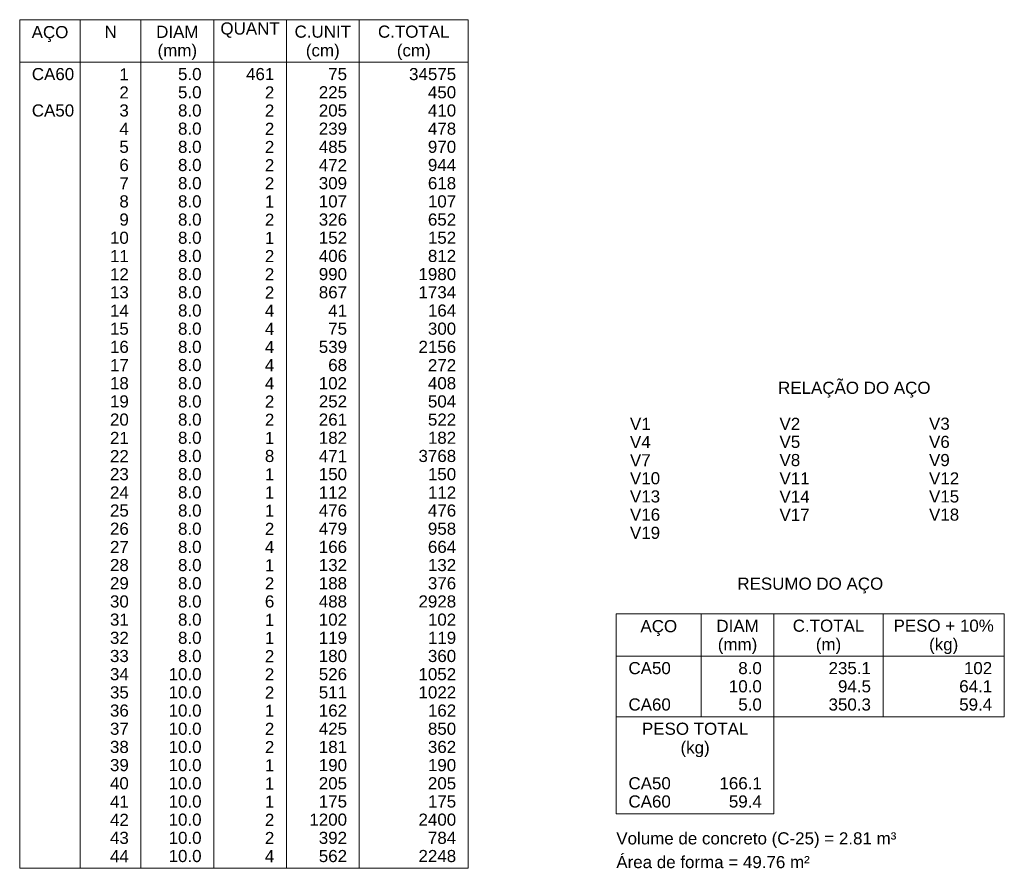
# Model space of a CAD drawing. Header units: millimetres. Extents: x 1852 to 2571, y -668 to -390.
# Tile 53 of 84: x 2374 to 2391, y -477 to -462. Entities that reach past the tile are written whole.
import ezdxf

# ---------------------------------------------------------------- set-up
doc = ezdxf.new("R2010")
doc.units = ezdxf.units.MM
doc.layers.add('DT-Relação do aço', color=250, linetype='Continuous', lineweight=5)
doc.styles.add('ARIAL', font='arial.ttf')

msp = doc.modelspace()

# ---------------------------------------------------------------- linework, layer by layer
at = {"layer": 'DT-Relação do aço', "linetype": 'Continuous'}
for p, q in [((2373.6183, -462.2523), (2381.4549, -462.2523)), ((2373.6183, -462.2523), (2373.6183, -477.0783)), ((2374.6773, -462.2523), (2374.6773, -477.0783)), ((2375.7363, -462.2523), (2375.7363, -477.0783)), ((2377.0071, -462.2523), (2377.0071, -477.0783)), ((2378.2779, -462.2523), (2378.2779, -477.0783)), ((2379.5487, -462.2523), (2379.5487, -477.0783)), ((2381.4549, -462.2523), (2381.4549, -477.0783)), ((2373.6183, -462.9936), (2381.4549, -462.9936)), ((2384.0409, -472.6305), (2384.0409, -474.4308)), ((2384.0409, -472.6305), (2390.8185, -472.6305)), ((2385.5235, -472.6305), (2385.5235, -474.4308)), ((2386.7943, -472.6305), (2386.7943, -474.4308)), ((2388.7005, -472.6305), (2388.7005, -474.4308)), ((2390.8185, -472.6305), (2390.8185, -474.4308)), ((2384.0409, -473.3718), (2390.8185, -473.3718)), ((2384.0409, -474.4308), (2390.8185, -474.4308)), ((2384.0409, -474.4308), (2384.0409, -476.1252)), ((2386.7943, -476.1252), (2386.7943, -474.4308)), ((2384.0409, -476.1252), (2386.7943, -476.1252)), ((2373.6183, -477.0783), (2381.4549, -477.0783))]:
    msp.add_line(p, q, dxfattribs=at)

# ---------------------------------------------------------------- texts
at = {"layer": 'DT-Relação do aço', "linetype": 'Continuous', "char_height": 0.2118, "line_spacing_factor": 0.798, "style": 'ARIAL'}
for s, insert, width, attachment_point in [('N', (2375.2068, -462.57), 0.428446, 8), ('DIAM', (2376.3717, -462.57), 1.483193, 8), ('QUANT', (2377.6425, -462.57), 2.076471, 8), ('C.UNIT', (2378.9133, -462.57), 1.977398, 8), ('C.TOTAL', (2380.5018, -462.57), 2.505206, 8), ('AÇO', (2374.1479, -462.6403), 1.285627, 8), ('(mm)', (2376.3719, -462.9573), 1.383541, 8), ('(cm)', (2378.9129, -462.9573), 1.185975, 8), ('(cm)', (2380.5019, -462.9573), 1.185975, 8), ('CA60', (2373.8301, -463.3113), 1.484062, 7), ('1', (2375.5245, -463.3113), 0.329953, 9), ('5.0', (2376.7953, -463.3113), 0.824737, 9), ('461', (2378.0661, -463.3113), 0.989858, 9), ('75', (2379.3369, -463.3113), 0.659905, 9), ('34575', (2381.2431, -463.3113), 1.649763, 9), ('2', (2375.5245, -463.629), 0.329953, 9), ('5.0', (2376.7953, -463.629), 0.824737, 9), ('2', (2378.0661, -463.629), 0.329953, 9), ('225', (2379.3369, -463.629), 0.989858, 9), ('450', (2381.2431, -463.629), 0.989858, 9), ('CA50', (2373.8301, -463.9467), 1.484062, 7), ('3', (2375.5245, -463.9467), 0.329953, 9), ('8.0', (2376.7953, -463.9467), 0.824737, 9), ('2', (2378.0661, -463.9467), 0.329953, 9), ('205', (2379.3369, -463.9467), 0.989858, 9), ('410', (2381.2431, -463.9467), 0.989858, 9), ('4', (2375.5245, -464.2644), 0.329953, 9), ('8.0', (2376.7953, -464.2644), 0.824737, 9), ('2', (2378.0661, -464.2644), 0.329953, 9), ('239', (2379.3369, -464.2644), 0.989858, 9), ('478', (2381.2431, -464.2644), 0.989858, 9), ('5', (2375.5245, -464.5821), 0.329953, 9), ('8.0', (2376.7953, -464.5821), 0.824737, 9), ('2', (2378.0661, -464.5821), 0.329953, 9), ('485', (2379.3369, -464.5821), 0.989858, 9), ('970', (2381.2431, -464.5821), 0.989858, 9), ('6', (2375.5245, -464.8998), 0.329953, 9), ('8.0', (2376.7953, -464.8998), 0.824737, 9), ('2', (2378.0661, -464.8998), 0.329953, 9), ('472', (2379.3369, -464.8998), 0.989858, 9), ('944', (2381.2431, -464.8998), 0.989858, 9), ('7', (2375.5245, -465.2175), 0.329953, 9), ('8.0', (2376.7953, -465.2175), 0.824737, 9), ('2', (2378.0661, -465.2175), 0.329953, 9), ('309', (2379.3369, -465.2175), 0.989858, 9), ('618', (2381.2431, -465.2175), 0.989858, 9), ('8', (2375.5245, -465.5352), 0.329953, 9), ('8.0', (2376.7953, -465.5352), 0.824737, 9), ('1', (2378.0661, -465.5352), 0.329953, 9), ('107', (2379.3369, -465.5352), 0.989858, 9), ('107', (2381.2431, -465.5352), 0.989858, 9), ('9', (2375.5245, -465.8529), 0.329953, 9), ('8.0', (2376.7953, -465.8529), 0.824737, 9), ('2', (2378.0661, -465.8529), 0.329953, 9), ('326', (2379.3369, -465.8529), 0.989858, 9), ('652', (2381.2431, -465.8529), 0.989858, 9), ('10', (2375.5245, -466.1706), 0.659905, 9), ('8.0', (2376.7953, -466.1706), 0.824737, 9), ('1', (2378.0661, -466.1706), 0.329953, 9), ('152', (2379.3369, -466.1706), 0.989858, 9), ('152', (2381.2431, -466.1706), 0.989858, 9), ('11', (2375.5245, -466.4883), 0.659905, 9), ('8.0', (2376.7953, -466.4883), 0.824737, 9), ('2', (2378.0661, -466.4883), 0.329953, 9), ('406', (2379.3369, -466.4883), 0.989858, 9), ('812', (2381.2431, -466.4883), 0.989858, 9), ('12', (2375.5245, -466.806), 0.659905, 9), ('8.0', (2376.7953, -466.806), 0.824737, 9), ('2', (2378.0661, -466.806), 0.329953, 9), ('990', (2379.3369, -466.806), 0.989858, 9), ('1980', (2381.2431, -466.806), 1.31981, 9), ('13', (2375.5245, -467.1237), 0.659905, 9), ('8.0', (2376.7953, -467.1237), 0.824737, 9), ('2', (2378.0661, -467.1237), 0.329953, 9), ('867', (2379.3369, -467.1237), 0.989858, 9), ('1734', (2381.2431, -467.1237), 1.31981, 9), ('14', (2375.5245, -467.4414), 0.659905, 9), ('8.0', (2376.7953, -467.4414), 0.824737, 9), ('4', (2378.0661, -467.4414), 0.329953, 9), ('41', (2379.3369, -467.4414), 0.659905, 9), ('164', (2381.2431, -467.4414), 0.989858, 9), ('15', (2375.5245, -467.7591), 0.659905, 9), ('8.0', (2376.7953, -467.7591), 0.824737, 9), ('4', (2378.0661, -467.7591), 0.329953, 9), ('75', (2379.3369, -467.7591), 0.659905, 9), ('300', (2381.2431, -467.7591), 0.989858, 9), ('16', (2375.5245, -468.0768), 0.659905, 9), ('8.0', (2376.7953, -468.0768), 0.824737, 9), ('4', (2378.0661, -468.0768), 0.329953, 9), ('539', (2379.3369, -468.0768), 0.989858, 9), ('2156', (2381.2431, -468.0768), 1.31981, 9), ('17', (2375.5245, -468.3945), 0.659905, 9), ('8.0', (2376.7953, -468.3945), 0.824737, 9), ('4', (2378.0661, -468.3945), 0.329953, 9), ('68', (2379.3369, -468.3945), 0.659905, 9), ('272', (2381.2431, -468.3945), 0.989858, 9), ('18', (2375.5245, -468.7122), 0.659905, 9), ('8.0', (2376.7953, -468.7122), 0.824737, 9), ('4', (2378.0661, -468.7122), 0.329953, 9), ('102', (2379.3369, -468.7122), 0.989858, 9), ('408', (2381.2431, -468.7122), 0.989858, 9), ('RELAÇÃO DO AÇO', (2388.198, -468.8542), 5.340655, 8), ('19', (2375.5245, -469.0299), 0.659905, 9), ('8.0', (2376.7953, -469.0299), 0.824737, 9), ('2', (2378.0661, -469.0299), 0.329953, 9), ('252', (2379.3369, -469.0299), 0.989858, 9), ('504', (2381.2431, -469.0299), 0.989858, 9), ('20', (2375.5245, -469.3476), 0.659905, 9), ('8.0', (2376.7953, -469.3476), 0.824737, 9), ('2', (2378.0661, -469.3476), 0.329953, 9), ('261', (2379.3369, -469.3476), 0.989858, 9), ('522', (2381.2431, -469.3476), 0.989858, 9), ('V1', (2384.2794, -469.4194), 0.725664, 7), ('V2', (2386.8916, -469.4194), 0.725664, 7), ('V3', (2389.5038, -469.4194), 0.725664, 7), ('21', (2375.5245, -469.6653), 0.659905, 9), ('8.0', (2376.7953, -469.6653), 0.824737, 9), ('1', (2378.0661, -469.6653), 0.329953, 9), ('182', (2379.3369, -469.6653), 0.989858, 9), ('182', (2381.2431, -469.6653), 0.989858, 9), ('V4', (2384.2794, -469.7371), 0.725664, 7), ('V5', (2386.8916, -469.7371), 0.725664, 7), ('V6', (2389.5038, -469.7371), 0.725664, 7), ('22', (2375.5245, -469.983), 0.659905, 9), ('8.0', (2376.7953, -469.983), 0.824737, 9), ('8', (2378.0661, -469.983), 0.329953, 9), ('471', (2379.3369, -469.983), 0.989858, 9), ('3768', (2381.2431, -469.983), 1.31981, 9), ('V7', (2384.2794, -470.0548), 0.725664, 7), ('V8', (2386.8916, -470.0548), 0.725664, 7), ('V9', (2389.5038, -470.0548), 0.725664, 7), ('23', (2375.5245, -470.3007), 0.659905, 9), ('8.0', (2376.7953, -470.3007), 0.824737, 9), ('1', (2378.0661, -470.3007), 0.329953, 9), ('150', (2379.3369, -470.3007), 0.989858, 9), ('150', (2381.2431, -470.3007), 0.989858, 9), ('V10', (2384.2794, -470.3725), 1.055616, 7), ('V11', (2386.8916, -470.3725), 1.055616, 7), ('V12', (2389.5038, -470.3725), 1.055616, 7), ('24', (2375.5245, -470.6184), 0.659905, 9), ('8.0', (2376.7953, -470.6184), 0.824737, 9), ('1', (2378.0661, -470.6184), 0.329953, 9), ('112', (2379.3369, -470.6184), 0.989858, 9), ('112', (2381.2431, -470.6184), 0.989858, 9), ('V13', (2384.2794, -470.6902), 1.055616, 7), ('V14', (2386.8916, -470.6902), 1.055616, 7), ('V15', (2389.5038, -470.6902), 1.055616, 7), ('25', (2375.5245, -470.9361), 0.659905, 9), ('8.0', (2376.7953, -470.9361), 0.824737, 9), ('1', (2378.0661, -470.9361), 0.329953, 9), ('476', (2379.3369, -470.9361), 0.989858, 9), ('476', (2381.2431, -470.9361), 0.989858, 9), ('V16', (2384.2794, -471.0079), 1.055616, 7), ('V17', (2386.8916, -471.0079), 1.055616, 7), ('V18', (2389.5038, -471.0079), 1.055616, 7), ('26', (2375.5245, -471.2538), 0.659905, 9), ('8.0', (2376.7953, -471.2538), 0.824737, 9), ('2', (2378.0661, -471.2538), 0.329953, 9), ('479', (2379.3369, -471.2538), 0.989858, 9), ('958', (2381.2431, -471.2538), 0.989858, 9), ('V19', (2384.2794, -471.3256), 1.055616, 7), ('27', (2375.5245, -471.5715), 0.659905, 9), ('8.0', (2376.7953, -471.5715), 0.824737, 9), ('4', (2378.0661, -471.5715), 0.329953, 9), ('166', (2379.3369, -471.5715), 0.989858, 9), ('664', (2381.2431, -471.5715), 0.989858, 9), ('28', (2375.5245, -471.8892), 0.659905, 9), ('8.0', (2376.7953, -471.8892), 0.824737, 9), ('1', (2378.0661, -471.8892), 0.329953, 9), ('132', (2379.3369, -471.8892), 0.989858, 9), ('132', (2381.2431, -471.8892), 0.989858, 9), ('29', (2375.5245, -472.2069), 0.659905, 9), ('8.0', (2376.7953, -472.2069), 0.824737, 9), ('2', (2378.0661, -472.2069), 0.329953, 9), ('188', (2379.3369, -472.2069), 0.989858, 9), ('376', (2381.2431, -472.2069), 0.989858, 9), ('RESUMO DO AÇO', (2387.4295, -472.2765), 5.109195, 8), ('30', (2375.5245, -472.5246), 0.659905, 9), ('8.0', (2376.7953, -472.5246), 0.824737, 9), ('6', (2378.0661, -472.5246), 0.329953, 9), ('488', (2379.3369, -472.5246), 0.989858, 9), ('2928', (2381.2431, -472.5246), 1.31981, 9), ('31', (2375.5245, -472.8423), 0.659905, 9), ('8.0', (2376.7953, -472.8423), 0.824737, 9), ('1', (2378.0661, -472.8423), 0.329953, 9), ('102', (2379.3369, -472.8423), 0.989858, 9), ('102', (2381.2431, -472.8423), 0.989858, 9), ('AÇO', (2384.7825, -473.0185), 1.285627, 8), ('DIAM', (2386.1589, -472.9482), 1.483193, 8), ('C.TOTAL', (2387.7474, -472.9482), 2.505206, 8), ('PESO + 10%', (2389.7595, -472.9482), 3.512155, 8), ('32', (2375.5245, -473.16), 0.659905, 9), ('8.0', (2376.7953, -473.16), 0.824737, 9), ('1', (2378.0661, -473.16), 0.329953, 9), ('119', (2379.3369, -473.16), 0.989858, 9), ('119', (2381.2431, -473.16), 0.989858, 9), ('(mm)', (2386.1585, -473.3355), 1.383541, 8), ('(m)', (2387.7475, -473.3355), 0.889337, 8), ('(kg)', (2389.7595, -473.3355), 1.021723, 8), ('33', (2375.5245, -473.4777), 0.659905, 9), ('8.0', (2376.7953, -473.4777), 0.824737, 9), ('2', (2378.0661, -473.4777), 0.329953, 9), ('180', (2379.3369, -473.4777), 0.989858, 9), ('360', (2381.2431, -473.4777), 0.989858, 9), ('34', (2375.5245, -473.7954), 0.659905, 9), ('10.0', (2376.7953, -473.7954), 1.154689, 9), ('2', (2378.0661, -473.7954), 0.329953, 9), ('526', (2379.3369, -473.7954), 0.989858, 9), ('1052', (2381.2431, -473.7954), 1.31981, 9), ('CA50', (2384.2527, -473.6895), 1.484062, 7), ('8.0', (2386.5825, -473.6895), 0.824737, 9), ('235.1', (2388.4887, -473.6895), 1.484642, 9), ('102', (2390.6067, -473.6895), 0.989858, 9), ('35', (2375.5245, -474.1131), 0.659905, 9), ('10.0', (2376.7953, -474.1131), 1.154689, 9), ('2', (2378.0661, -474.1131), 0.329953, 9), ('511', (2379.3369, -474.1131), 0.989858, 9), ('1022', (2381.2431, -474.1131), 1.31981, 9), ('10.0', (2386.5825, -474.0072), 1.154689, 9), ('94.5', (2388.4887, -474.0072), 1.154689, 9), ('64.1', (2390.6067, -474.0072), 1.154689, 9), ('36', (2375.5245, -474.4308), 0.659905, 9), ('10.0', (2376.7953, -474.4308), 1.154689, 9), ('1', (2378.0661, -474.4308), 0.329953, 9), ('162', (2379.3369, -474.4308), 0.989858, 9), ('162', (2381.2431, -474.4308), 0.989858, 9), ('CA60', (2384.2527, -474.3249), 1.484062, 7), ('5.0', (2386.5825, -474.3249), 0.824737, 9), ('350.3', (2388.4887, -474.3249), 1.484642, 9), ('59.4', (2390.6067, -474.3249), 1.154689, 9), ('37', (2375.5245, -474.7485), 0.659905, 9), ('10.0', (2376.7953, -474.7485), 1.154689, 9), ('2', (2378.0661, -474.7485), 0.329953, 9), ('425', (2379.3369, -474.7485), 0.989858, 9), ('850', (2381.2431, -474.7485), 0.989858, 9), ('PESO TOTAL', (2385.4176, -474.7485), 3.725364, 8), ('38', (2375.5245, -475.0662), 0.659905, 9), ('10.0', (2376.7953, -475.0662), 1.154689, 9), ('2', (2378.0661, -475.0662), 0.329953, 9), ('181', (2379.3369, -475.0662), 0.989858, 9), ('362', (2381.2431, -475.0662), 0.989858, 9), ('(kg)', (2385.4175, -475.1365), 1.021723, 8), ('39', (2375.5245, -475.3839), 0.659905, 9), ('10.0', (2376.7953, -475.3839), 1.154689, 9), ('1', (2378.0661, -475.3839), 0.329953, 9), ('190', (2379.3369, -475.3839), 0.989858, 9), ('190', (2381.2431, -475.3839), 0.989858, 9), ('40', (2375.5245, -475.7016), 0.659905, 9), ('10.0', (2376.7953, -475.7016), 1.154689, 9), ('1', (2378.0661, -475.7016), 0.329953, 9), ('205', (2379.3369, -475.7016), 0.989858, 9), ('205', (2381.2431, -475.7016), 0.989858, 9), ('CA50', (2384.2527, -475.7016), 1.484062, 7), ('166.1', (2386.5825, -475.7016), 1.484642, 9), ('41', (2375.5245, -476.0193), 0.659905, 9), ('10.0', (2376.7953, -476.0193), 1.154689, 9), ('1', (2378.0661, -476.0193), 0.329953, 9), ('175', (2379.3369, -476.0193), 0.989858, 9), ('175', (2381.2431, -476.0193), 0.989858, 9), ('CA60', (2384.2527, -476.0193), 1.484062, 7), ('59.4', (2386.5825, -476.0193), 1.154689, 9), ('42', (2375.5245, -476.337), 0.659905, 9), ('10.0', (2376.7953, -476.337), 1.154689, 9), ('2', (2378.0661, -476.337), 0.329953, 9), ('1200', (2379.3369, -476.337), 1.31981, 9), ('2400', (2381.2431, -476.337), 1.31981, 9), ('43', (2375.5245, -476.6547), 0.659905, 9), ('10.0', (2376.7953, -476.6547), 1.154689, 9), ('2', (2378.0661, -476.6547), 0.329953, 9), ('392', (2379.3369, -476.6547), 0.989858, 9), ('784', (2381.2431, -476.6547), 0.989858, 9), ('Volume de concreto (C-25) = 2.81 m³', (2384.0405, -476.7245), 9.809933, 7), ('44', (2375.5245, -476.9724), 0.659905, 9), ('10.0', (2376.7953, -476.9724), 1.154689, 9), ('4', (2378.0661, -476.9724), 0.329953, 9), ('562', (2379.3369, -476.9724), 0.989858, 9), ('2248', (2381.2431, -476.9724), 1.31981, 9), ('Área de forma = 49.76 m²', (2384.0409, -477.0783), 6.776629, 7)]:
    msp.add_mtext(s, dxfattribs=dict(at, insert=insert, width=width, attachment_point=attachment_point))

doc.saveas('drawing.dxf')
